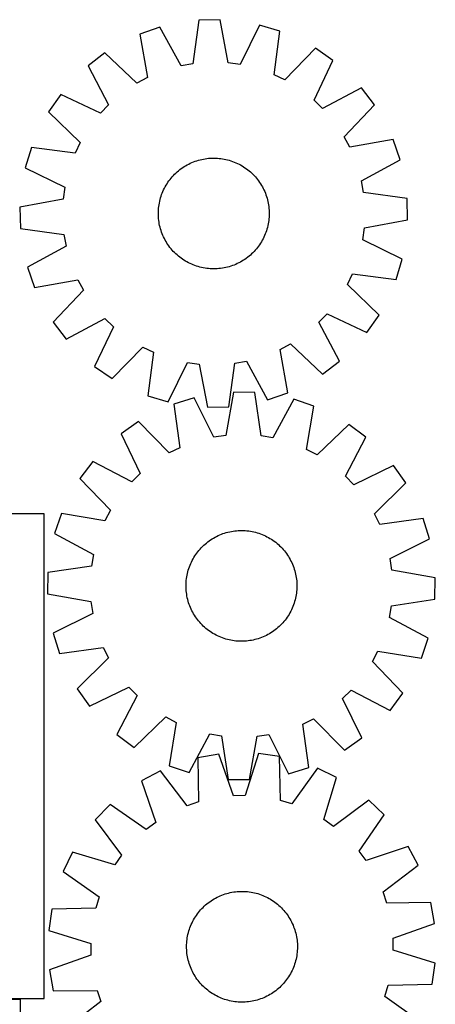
# Model space of a CAD drawing. Header units: millimetres. Extents: x 7 to 1493, y 7 to 2993.
# Tile 11 of 16: x 1194 to 1493, y 1480 to 2191. Entities that reach past the tile are written whole.
import ezdxf

# ---------------------------------------------------------------- set-up
doc = ezdxf.new("R2010")
doc.units = ezdxf.units.MM
doc.layers.add('CUT', color=7, linetype='CONTINUOUS', true_color=0x000000)

msp = doc.modelspace()

# ---------------------------------------------------------------- linework, layer by layer
at = {"layer": 'CUT'}
for p, q in [((1322.843786, 2190.923324), (1318.391065, 2159.472601)), ((1338.226128, 2191.261081), (1322.843786, 2190.923324)), ((1344.055046, 2160.036116), (1338.226128, 2191.261081)), ((1294.761096, 2185.841165), (1280.235991, 2180.766534)), ((1309.953771, 2157.945693), (1294.761096, 2185.841165)), ((1366.504827, 2187.416473), (1352.55123, 2158.881024)), ((1381.238677, 2182.984294), (1366.504827, 2187.416473)), ((1377.133263, 2151.486352), (1381.238677, 2182.984294)), ((1280.235991, 2180.766534), (1285.72001, 2149.479152)), ((1406.945269, 2170.589256), (1384.85667, 2147.76233)), ((1419.588374, 2161.820993), (1406.945269, 2170.589256)), ((1255.098239, 2167.255085), (1242.852191, 2157.94032)), ((1278.167507, 2145.419709), (1255.098239, 2167.255085)), ((1405.950494, 2133.133313), (1419.588374, 2161.820993)), ((1242.852191, 2157.94032), (1257.736136, 2129.878906)), ((1318.391065, 2159.472601), (1309.953771, 2157.945693)), ((1352.55123, 2158.881024), (1344.055046, 2160.036116)), ((1285.72001, 2149.479152), (1278.167507, 2145.419709)), ((1384.85667, 2147.76233), (1377.133263, 2151.486352)), ((1440.206518, 2142.088838), (1412.145105, 2127.204893)), ((1449.521283, 2129.84279), (1440.206518, 2142.088838)), ((1223.120036, 2137.322175), (1214.351772, 2124.67907)), ((1251.807715, 2123.684295), (1223.120036, 2137.322175)), ((1412.145105, 2127.204893), (1405.950494, 2133.133313)), ((1257.736136, 2129.878906), (1251.807715, 2123.684295)), ((1427.685908, 2106.773522), (1449.521283, 2129.84279)), ((1214.351772, 2124.67907), (1237.178699, 2102.590472)), ((1431.74535, 2099.221019), (1427.685908, 2106.773522)), ((1463.032733, 2104.705038), (1431.74535, 2099.221019)), ((1468.107364, 2090.179933), (1463.032733, 2104.705038)), ((1201.956735, 2098.972479), (1197.524555, 2084.238629)), ((1233.454676, 2094.867064), (1201.956735, 2098.972479)), ((1237.178699, 2102.590472), (1233.454676, 2094.867064)), ((1322.505751, 2089.767058), (1323.718332, 2090.096688)), ((1323.718332, 2090.096688), (1324.940668, 2090.388066)), ((1324.940668, 2090.388066), (1326.171553, 2090.640907)), ((1326.171553, 2090.640907), (1327.409773, 2090.85496)), ((1327.409773, 2090.85496), (1328.654105, 2091.030013)), ((1328.654105, 2091.030013), (1329.903322, 2091.165895)), ((1329.903322, 2091.165895), (1331.156191, 2091.262471)), ((1331.156191, 2091.262471), (1332.411475, 2091.319646)), ((1332.411475, 2091.319646), (1333.667935, 2091.337363)), ((1333.667935, 2091.337363), (1334.924332, 2091.315605)), ((1334.924332, 2091.315605), (1336.179426, 2091.254394)), ((1336.179426, 2091.254394), (1337.431977, 2091.153789)), ((1337.431977, 2091.153789), (1338.680751, 2091.01389)), ((1338.680751, 2091.01389), (1339.924514, 2090.834836)), ((1339.924514, 2090.834836), (1341.162039, 2090.616802)), ((1341.162039, 2090.616802), (1342.392104, 2090.360004)), ((1342.392104, 2090.360004), (1343.613497, 2090.064695)), ((1440.211892, 2074.987258), (1468.107364, 2090.179933)), ((1197.524555, 2084.238629), (1226.060005, 2070.285031)), ((1308.156248, 2082.198905), (1309.138187, 2082.982998)), ((1309.138187, 2082.982998), (1310.144271, 2083.73586)), ((1310.144271, 2083.73586), (1311.173507, 2084.456749)), ((1311.173507, 2084.456749), (1312.224878, 2085.144954)), ((1312.224878, 2085.144954), (1313.297347, 2085.799794)), ((1313.297347, 2085.799794), (1314.389857, 2086.420624)), ((1314.389857, 2086.420624), (1315.501328, 2087.006831)), ((1315.501328, 2087.006831), (1316.630664, 2087.557837)), ((1316.630664, 2087.557837), (1317.77675, 2088.073098)), ((1317.77675, 2088.073098), (1318.938455, 2088.552105)), ((1318.938455, 2088.552105), (1320.114633, 2088.994385)), ((1320.114633, 2088.994385), (1321.304123, 2089.399503)), ((1321.304123, 2089.399503), (1322.505751, 2089.767058)), ((1343.613497, 2090.064695), (1344.825011, 2089.731168)), ((1344.825011, 2089.731168), (1346.025451, 2089.35975)), ((1346.025451, 2089.35975), (1347.213632, 2088.950809)), ((1347.213632, 2088.950809), (1348.388381, 2088.504748)), ((1348.388381, 2088.504748), (1349.54854, 2088.022007)), ((1349.54854, 2088.022007), (1350.692963, 2087.503064)), ((1350.692963, 2087.503064), (1351.820521, 2086.948429)), ((1351.820521, 2086.948429), (1352.930101, 2086.35865)), ((1352.930101, 2086.35865), (1354.020608, 2085.734309)), ((1354.020608, 2085.734309), (1355.090966, 2085.076023)), ((1355.090966, 2085.076023), (1356.140119, 2084.384441)), ((1356.140119, 2084.384441), (1357.16703, 2083.660246)), ((1357.16703, 2083.660246), (1358.170688, 2082.904152)), ((1301.280783, 2074.900832), (1302.036877, 2075.904489)), ((1302.036877, 2075.904489), (1302.824124, 2076.883902)), ((1302.824124, 2076.883902), (1303.641746, 2077.838104)), ((1303.641746, 2077.838104), (1304.488937, 2078.766152)), ((1304.488937, 2078.766152), (1305.364861, 2079.667132)), ((1305.364861, 2079.667132), (1306.268653, 2080.540154)), ((1306.268653, 2080.540154), (1307.199421, 2081.384356)), ((1307.199421, 2081.384356), (1308.156248, 2082.198905)), ((1358.170688, 2082.904152), (1359.150101, 2082.116905)), ((1359.150101, 2082.116905), (1360.104302, 2081.299283)), ((1360.104302, 2081.299283), (1361.032351, 2080.452091)), ((1361.032351, 2080.452091), (1361.93333, 2079.576168)), ((1361.93333, 2079.576168), (1362.806352, 2078.672376)), ((1362.806352, 2078.672376), (1363.650554, 2077.741607)), ((1363.650554, 2077.741607), (1364.465104, 2076.784781)), ((1364.465104, 2076.784781), (1365.249196, 2075.802842)), ((1226.060005, 2070.285031), (1224.904913, 2061.788848)), ((1297.437965, 2068.426765), (1297.9926, 2069.554322)), ((1297.9926, 2069.554322), (1298.582379, 2070.663902)), ((1298.582379, 2070.663902), (1299.206719, 2071.75441)), ((1299.206719, 2071.75441), (1299.865005, 2072.824768)), ((1299.865005, 2072.824768), (1300.556587, 2073.87392)), ((1300.556587, 2073.87392), (1301.280783, 2074.900832)), ((1365.249196, 2075.802842), (1366.002059, 2074.796758)), ((1366.002059, 2074.796758), (1366.722948, 2073.767522)), ((1366.722948, 2073.767522), (1367.411152, 2072.716151)), ((1367.411152, 2072.716151), (1368.065992, 2071.643681)), ((1368.065992, 2071.643681), (1368.686823, 2070.551172)), ((1368.686823, 2070.551172), (1369.27303, 2069.439701)), ((1369.27303, 2069.439701), (1369.824036, 2068.310365)), ((1441.738799, 2066.549964), (1440.211892, 2074.987258)), ((1224.904913, 2061.788848), (1193.679947, 2055.95993)), ((1294.876333, 2061.347298), (1295.209861, 2062.558812)), ((1295.209861, 2062.558812), (1295.581279, 2063.759252)), ((1295.581279, 2063.759252), (1295.99022, 2064.947433)), ((1295.99022, 2064.947433), (1296.436281, 2066.122183)), ((1296.436281, 2066.122183), (1296.919021, 2067.282341)), ((1296.919021, 2067.282341), (1297.437965, 2068.426765)), ((1369.824036, 2068.310365), (1370.339296, 2067.164279)), ((1370.339296, 2067.164279), (1370.818303, 2066.002574)), ((1370.818303, 2066.002574), (1371.260584, 2064.826396)), ((1371.260584, 2064.826396), (1371.665701, 2063.636906)), ((1371.665701, 2063.636906), (1372.033256, 2062.435277)), ((1372.033256, 2062.435277), (1372.362886, 2061.222697)), ((1473.189523, 2062.097243), (1441.738799, 2066.549964)), ((1473.52728, 2046.7149), (1473.189523, 2062.097243)), ((1193.679947, 2055.95993), (1194.017704, 2040.577587)), ((1293.686635, 2053.913227), (1293.78724, 2055.165779)), ((1293.78724, 2055.165779), (1293.927138, 2056.414552)), ((1293.927138, 2056.414552), (1294.106193, 2057.658315)), ((1294.106193, 2057.658315), (1294.324227, 2058.89584)), ((1294.324227, 2058.89584), (1294.581025, 2060.125906)), ((1294.581025, 2060.125906), (1294.876333, 2061.347298)), ((1372.362886, 2061.222697), (1372.654265, 2060.000361)), ((1372.654265, 2060.000361), (1372.907105, 2058.769476)), ((1372.907105, 2058.769476), (1373.121158, 2057.531256)), ((1373.121158, 2057.531256), (1373.296212, 2056.286924)), ((1373.296212, 2056.286924), (1373.432094, 2055.037707)), ((1373.432094, 2055.037707), (1373.52867, 2053.784838)), ((1293.603665, 2051.401737), (1293.625423, 2052.658134)), ((1293.621382, 2050.145276), (1293.603665, 2051.401737)), ((1293.678557, 2048.889992), (1293.621382, 2050.145276)), ((1293.625423, 2052.658134), (1293.686635, 2053.913227)), ((1293.775133, 2047.637123), (1293.678557, 2048.889992)), ((1293.911015, 2046.387906), (1293.775133, 2047.637123)), ((1373.419988, 2047.509051), (1373.280089, 2046.260278)), ((1373.520592, 2048.761603), (1373.419988, 2047.509051)), ((1373.581804, 2050.016697), (1373.520592, 2048.761603)), ((1373.52867, 2053.784838), (1373.585845, 2052.529554)), ((1373.603562, 2051.273094), (1373.581804, 2050.016697)), ((1373.585845, 2052.529554), (1373.603562, 2051.273094)), ((1194.017704, 2040.577587), (1225.468428, 2036.124866)), ((1294.086069, 2045.143574), (1293.911015, 2046.387906)), ((1294.300122, 2043.905354), (1294.086069, 2045.143574)), ((1294.552962, 2042.674469), (1294.300122, 2043.905354)), ((1294.844341, 2041.452133), (1294.552962, 2042.674469)), ((1295.173971, 2040.239553), (1294.844341, 2041.452133)), ((1372.330894, 2041.327532), (1371.997366, 2040.116018)), ((1372.626202, 2042.548924), (1372.330894, 2041.327532)), ((1372.883, 2043.77899), (1372.626202, 2042.548924)), ((1373.101034, 2045.016515), (1372.883, 2043.77899)), ((1373.280089, 2046.260278), (1373.101034, 2045.016515)), ((1441.147223, 2032.389799), (1442.302314, 2040.885982)), ((1442.302314, 2040.885982), (1473.52728, 2046.7149)), ((1225.468428, 2036.124866), (1226.995336, 2027.687573)), ((1295.541526, 2039.037925), (1295.173971, 2040.239553)), ((1295.946643, 2037.848435), (1295.541526, 2039.037925)), ((1296.388924, 2036.672257), (1295.946643, 2037.848435)), ((1296.867931, 2035.510551), (1296.388924, 2036.672257)), ((1297.383192, 2034.364465), (1296.867931, 2035.510551)), ((1297.934197, 2033.235129), (1297.383192, 2034.364465)), ((1298.520405, 2032.123658), (1297.934197, 2033.235129)), ((1369.769262, 2034.248066), (1369.214627, 2033.120508)), ((1370.288206, 2035.392489), (1369.769262, 2034.248066)), ((1370.770947, 2036.552647), (1370.288206, 2035.392489)), ((1371.217008, 2037.727397), (1370.770947, 2036.552647)), ((1371.625949, 2038.915578), (1371.217008, 2037.727397)), ((1371.997366, 2040.116018), (1371.625949, 2038.915578)), ((1226.995336, 2027.687573), (1199.099864, 2012.494897)), ((1299.141235, 2031.031149), (1298.520405, 2032.123658)), ((1299.796075, 2029.958679), (1299.141235, 2031.031149)), ((1300.484279, 2028.907308), (1299.796075, 2029.958679)), ((1301.205168, 2027.878073), (1300.484279, 2028.907308)), ((1301.958031, 2026.871989), (1301.205168, 2027.878073)), ((1302.742124, 2025.890049), (1301.958031, 2026.871989)), ((1365.17035, 2026.770341), (1364.383103, 2025.790928)), ((1365.926444, 2027.773998), (1365.17035, 2026.770341)), ((1366.65064, 2028.80091), (1365.926444, 2027.773998)), ((1367.342222, 2029.850063), (1366.65064, 2028.80091)), ((1368.000508, 2030.920421), (1367.342222, 2029.850063)), ((1368.624848, 2032.010928), (1368.000508, 2030.920421)), ((1369.214627, 2033.120508), (1368.624848, 2032.010928)), ((1469.682672, 2018.436201), (1441.147223, 2032.389799)), ((1303.556673, 2024.933223), (1302.742124, 2025.890049)), ((1304.400875, 2024.002455), (1303.556673, 2024.933223)), ((1305.273897, 2023.098663), (1304.400875, 2024.002455)), ((1306.174876, 2022.222739), (1305.273897, 2023.098663)), ((1307.102925, 2021.375548), (1306.174876, 2022.222739)), ((1308.057126, 2020.557925), (1307.102925, 2021.375548)), ((1309.036539, 2019.770679), (1308.057126, 2020.557925)), ((1310.040197, 2019.014584), (1309.036539, 2019.770679)), ((1311.067109, 2018.290389), (1310.040197, 2019.014584)), ((1358.06904, 2019.691832), (1357.062956, 2018.93897)), ((1359.05098, 2020.475925), (1358.06904, 2019.691832)), ((1360.007806, 2021.290475), (1359.05098, 2020.475925)), ((1360.938574, 2022.134677), (1360.007806, 2021.290475)), ((1361.842366, 2023.007698), (1360.938574, 2022.134677)), ((1362.71829, 2023.908678), (1361.842366, 2023.007698)), ((1363.565481, 2024.836726), (1362.71829, 2023.908678)), ((1364.383103, 2025.790928), (1363.565481, 2024.836726)), ((1199.099864, 2012.494897), (1204.174495, 1997.969792)), ((1312.116261, 2017.598807), (1311.067109, 2018.290389)), ((1313.186619, 2016.940521), (1312.116261, 2017.598807)), ((1314.277126, 2016.31618), (1313.186619, 2016.940521)), ((1315.386706, 2015.726402), (1314.277126, 2016.31618)), ((1316.514264, 2015.171767), (1315.386706, 2015.726402)), ((1317.658687, 2014.652823), (1316.514264, 2015.171767)), ((1318.818846, 2014.170082), (1317.658687, 2014.652823)), ((1319.993595, 2013.724021), (1318.818846, 2014.170082)), ((1321.181776, 2013.31508), (1319.993595, 2013.724021)), ((1322.382216, 2012.943662), (1321.181776, 2013.31508)), ((1323.59373, 2012.610135), (1322.382216, 2012.943662)), ((1324.815123, 2012.314826), (1323.59373, 2012.610135)), ((1326.045189, 2012.058028), (1324.815123, 2012.314826)), ((1327.282714, 2011.839995), (1326.045189, 2012.058028)), ((1341.035674, 2012.033923), (1339.797455, 2011.81987)), ((1342.26656, 2012.286764), (1341.035674, 2012.033923)), ((1343.488896, 2012.578143), (1342.26656, 2012.286764)), ((1344.701476, 2012.907772), (1343.488896, 2012.578143)), ((1345.903104, 2013.275327), (1344.701476, 2012.907772)), ((1347.092594, 2013.680445), (1345.903104, 2013.275327)), ((1348.268772, 2014.122725), (1347.092594, 2013.680445)), ((1349.430477, 2014.601732), (1348.268772, 2014.122725)), ((1350.576563, 2015.116993), (1349.430477, 2014.601732)), ((1351.705899, 2015.667999), (1350.576563, 2015.116993)), ((1352.81737, 2016.254206), (1351.705899, 2015.667999)), ((1353.90988, 2016.875036), (1352.81737, 2016.254206)), ((1354.982349, 2017.529877), (1353.90988, 2016.875036)), ((1356.033721, 2018.218081), (1354.982349, 2017.529877)), ((1357.062956, 2018.93897), (1356.033721, 2018.218081)), ((1465.250493, 2003.702352), (1469.682672, 2018.436201)), ((1328.526476, 2011.66094), (1327.282714, 2011.839995)), ((1329.77525, 2011.521041), (1328.526476, 2011.66094)), ((1331.027802, 2011.420436), (1329.77525, 2011.521041)), ((1332.282895, 2011.359225), (1331.027802, 2011.420436)), ((1333.539292, 2011.337467), (1332.282895, 2011.359225)), ((1334.795753, 2011.355184), (1333.539292, 2011.337467)), ((1336.051037, 2011.412359), (1334.795753, 2011.355184)), ((1337.303905, 2011.508935), (1336.051037, 2011.412359)), ((1338.553122, 2011.644817), (1337.303905, 2011.508935)), ((1339.797455, 2011.81987), (1338.553122, 2011.644817)), ((1430.028528, 2000.084358), (1433.752551, 2007.807766)), ((1433.752551, 2007.807766), (1465.250493, 2003.702352)), ((1204.174495, 1997.969792), (1235.461877, 2003.453811)), ((1235.461877, 2003.453811), (1239.521319, 1995.901309)), ((1452.855455, 1977.99576), (1430.028528, 2000.084358)), ((1239.521319, 1995.901309), (1217.685944, 1972.832041)), ((1409.471091, 1972.795924), (1415.399512, 1978.990535)), ((1415.399512, 1978.990535), (1444.087192, 1965.352655)), ((1444.087192, 1965.352655), (1452.855455, 1977.99576)), ((1217.685944, 1972.832041), (1227.000709, 1960.585992)), ((1227.000709, 1960.585992), (1255.062123, 1975.469937)), ((1261.256734, 1969.541517), (1247.618853, 1940.853837)), ((1255.062123, 1975.469937), (1261.256734, 1969.541517)), ((1424.355036, 1944.73451), (1409.471091, 1972.795924)), ((1381.487217, 1953.195678), (1389.03972, 1957.255121)), ((1389.03972, 1957.255121), (1412.108988, 1935.419745)), ((1260.261958, 1932.085574), (1282.350557, 1954.9125)), ((1282.350557, 1954.9125), (1290.073964, 1951.188478)), ((1290.073964, 1951.188478), (1285.96855, 1919.690536)), ((1386.971236, 1921.908296), (1381.487217, 1953.195678)), ((1247.618853, 1940.853837), (1260.261958, 1932.085574)), ((1300.7024, 1915.258357), (1314.655997, 1943.793806)), ((1314.655997, 1943.793806), (1323.152181, 1942.638714)), ((1323.152181, 1942.638714), (1328.981099, 1911.413749)), ((1344.363442, 1911.751506), (1348.816162, 1943.202229)), ((1348.816162, 1943.202229), (1357.253456, 1944.729137)), ((1357.253456, 1944.729137), (1372.446132, 1916.833665)), ((1412.108988, 1935.419745), (1424.355036, 1944.73451)), ((1285.96855, 1919.690536), (1300.7024, 1915.258357)), ((1347.791609, 1922.330901), (1342.224935, 1891.058119)), ((1363.176244, 1922.122245), (1347.791609, 1922.330901)), ((1367.892742, 1890.709996), (1363.176244, 1922.122245)), ((1372.446132, 1916.833665), (1386.971236, 1921.908296)), ((1319.546169, 1918.249115), (1304.850033, 1913.693445)), ((1304.850033, 1913.693445), (1309.219633, 1882.231065)), ((1333.738744, 1889.831768), (1319.546169, 1918.249115)), ((1391.300595, 1917.275934), (1376.342552, 1889.253947)), ((1405.867774, 1912.323376), (1391.300595, 1917.275934)), ((1328.981099, 1911.413749), (1344.363442, 1911.751506)), ((1400.646511, 1880.991073), (1405.867774, 1912.323376)), ((1279.248365, 1901.083115), (1266.679289, 1892.20906)), ((1301.527749, 1878.442359), (1279.248365, 1901.083115)), ((1431.118028, 1899.023358), (1408.232815, 1876.995154)), ((1443.441815, 1889.811689), (1431.118028, 1899.023358)), ((1266.679289, 1892.20906), (1280.557435, 1863.636839)), ((1342.224935, 1891.058119), (1333.738744, 1889.831768)), ((1376.342552, 1889.253947), (1367.892742, 1890.709996)), ((1428.793885, 1861.626358), (1443.441815, 1889.811689)), ((1309.219633, 1882.231065), (1301.527749, 1878.442359)), ((1408.232815, 1876.995154), (1400.646511, 1880.991073)), ((1246.227462, 1872.304572), (1237.015793, 1859.980786)), ((1274.412793, 1857.656642), (1246.227462, 1872.304572)), ((1280.557435, 1863.636839), (1274.412793, 1857.656642)), ((1463.346302, 1869.359863), (1434.774081, 1855.481716)), ((1472.220357, 1856.790786), (1463.346302, 1869.359863)), ((1237.015793, 1859.980786), (1259.043997, 1837.095572)), ((1434.774081, 1855.481716), (1428.793885, 1861.626358)), ((1449.579601, 1834.511402), (1472.220357, 1856.790786)), ((1211.212998, 1834.420821), (761.212998, 1834.420821)), ((1211.212998, 1484.420821), (1211.212998, 1834.420821)), ((1223.715775, 1834.730532), (1218.763217, 1820.163352)), ((1255.048078, 1829.509269), (1223.715775, 1834.730532)), ((1259.043997, 1837.095572), (1255.048078, 1829.509269)), ((1453.368308, 1826.819518), (1449.579601, 1834.511402)), ((1484.830688, 1831.189118), (1453.368308, 1826.819518)), ((1489.386357, 1816.492982), (1484.830688, 1831.189118)), ((1218.763217, 1820.163352), (1246.785204, 1805.20531)), ((1339.075734, 1819.725456), (1340.253716, 1820.16291)), ((1340.253716, 1820.16291), (1341.444857, 1820.563148)), ((1341.444857, 1820.563148), (1342.647982, 1820.925773)), ((1342.647982, 1820.925773), (1343.861903, 1821.250429)), ((1343.861903, 1821.250429), (1345.085423, 1821.536794)), ((1345.085423, 1821.536794), (1346.317335, 1821.784586)), ((1346.317335, 1821.784586), (1347.556422, 1821.99356)), ((1347.556422, 1821.99356), (1348.801462, 1822.163511)), ((1348.801462, 1822.163511), (1350.051225, 1822.29427)), ((1350.051225, 1822.29427), (1351.304479, 1822.385709)), ((1351.304479, 1822.385709), (1352.559987, 1822.437737)), ((1352.559987, 1822.437737), (1353.816509, 1822.450303)), ((1353.816509, 1822.450303), (1355.072807, 1822.423394)), ((1355.072807, 1822.423394), (1356.327639, 1822.357037)), ((1356.327639, 1822.357037), (1357.579767, 1822.251298)), ((1357.579767, 1822.251298), (1358.827957, 1822.106281)), ((1358.827957, 1822.106281), (1360.070975, 1821.922128)), ((1360.070975, 1821.922128), (1361.307596, 1821.699023)), ((1361.307596, 1821.699023), (1362.536598, 1821.437184)), ((1362.536598, 1821.437184), (1363.75677, 1821.136871)), ((1363.75677, 1821.136871), (1364.966906, 1820.798379)), ((1364.966906, 1820.798379), (1366.165813, 1820.422043)), ((1366.165813, 1820.422043), (1367.352308, 1820.008234)), ((1367.352308, 1820.008234), (1368.525219, 1819.55736)), ((1327.307413, 1812.605894), (1328.26757, 1813.416514)), ((1328.26757, 1813.416514), (1329.252716, 1814.196575)), ((1329.252716, 1814.196575), (1330.261879, 1814.945306)), ((1330.261879, 1814.945306), (1331.294061, 1815.661969)), ((1331.294061, 1815.661969), (1332.348245, 1816.345857)), ((1332.348245, 1816.345857), (1333.42339, 1816.996295)), ((1333.42339, 1816.996295), (1334.518436, 1817.612641)), ((1334.518436, 1817.612641), (1335.632301, 1818.194287)), ((1335.632301, 1818.194287), (1336.763886, 1818.740658)), ((1336.763886, 1818.740658), (1337.912075, 1819.251215)), ((1337.912075, 1819.251215), (1339.075734, 1819.725456)), ((1368.525219, 1819.55736), (1369.683389, 1819.069867)), ((1369.683389, 1819.069867), (1370.825675, 1818.546236)), ((1370.825675, 1818.546236), (1371.950949, 1817.986983)), ((1371.950949, 1817.986983), (1373.058102, 1817.39266)), ((1373.058102, 1817.39266), (1374.14604, 1816.763854)), ((1374.14604, 1816.763854), (1375.21369, 1816.101185)), ((1375.21369, 1816.101185), (1376.259999, 1815.405308)), ((1376.259999, 1815.405308), (1377.283933, 1814.676908)), ((1377.283933, 1814.676908), (1378.284482, 1813.916706)), ((1378.284482, 1813.916706), (1379.260659, 1813.12545)), ((1379.260659, 1813.12545), (1380.2115, 1812.303922)), ((1460.969011, 1802.300407), (1489.386357, 1816.492982)), ((1320.633843, 1805.122756), (1321.362243, 1806.14669)), ((1321.362243, 1806.14669), (1322.122446, 1807.14724)), ((1322.122446, 1807.14724), (1322.913701, 1808.123417)), ((1322.913701, 1808.123417), (1323.735229, 1809.074258)), ((1323.735229, 1809.074258), (1324.586217, 1809.998825)), ((1324.586217, 1809.998825), (1325.465828, 1810.896206)), ((1325.465828, 1810.896206), (1326.373191, 1811.765515)), ((1326.373191, 1811.765515), (1327.307413, 1812.605894)), ((1380.2115, 1812.303922), (1381.136068, 1811.452934)), ((1381.136068, 1811.452934), (1382.033449, 1810.573323)), ((1382.033449, 1810.573323), (1382.902758, 1809.66596)), ((1382.902758, 1809.66596), (1383.743137, 1808.731738)), ((1383.743137, 1808.731738), (1384.553756, 1807.771581)), ((1384.553756, 1807.771581), (1385.333817, 1806.786435)), ((1385.333817, 1806.786435), (1386.082548, 1805.777273)), ((1386.082548, 1805.777273), (1386.799212, 1804.74509)), ((1246.785204, 1805.20531), (1245.329156, 1796.7555)), ((1316.969284, 1798.546146), (1317.492915, 1799.688432)), ((1317.492915, 1799.688432), (1318.052168, 1800.813707)), ((1318.052168, 1800.813707), (1318.646491, 1801.920859)), ((1318.646491, 1801.920859), (1319.275297, 1803.008798)), ((1319.275297, 1803.008798), (1319.937966, 1804.076448)), ((1319.937966, 1804.076448), (1320.633843, 1805.122756)), ((1386.799212, 1804.74509), (1387.4831, 1803.690906)), ((1387.4831, 1803.690906), (1388.133538, 1802.615761)), ((1388.133538, 1802.615761), (1388.749883, 1801.520715)), ((1388.749883, 1801.520715), (1389.331529, 1800.40685)), ((1389.331529, 1800.40685), (1389.8779, 1799.275265)), ((1389.8779, 1799.275265), (1390.388458, 1798.127076)), ((1462.195362, 1793.814216), (1460.969011, 1802.300407)), ((1213.916906, 1792.039002), (1213.70825, 1776.654366)), ((1245.329156, 1796.7555), (1213.916906, 1792.039002)), ((1314.601967, 1791.399356), (1314.90228, 1792.619528)), ((1314.90228, 1792.619528), (1315.240772, 1793.829664)), ((1315.240772, 1793.829664), (1315.617108, 1795.028571)), ((1315.617108, 1795.028571), (1316.030917, 1796.215066)), ((1316.030917, 1796.215066), (1316.481791, 1797.387976)), ((1316.481791, 1797.387976), (1316.969284, 1798.546146)), ((1390.388458, 1798.127076), (1390.862698, 1796.963417)), ((1390.862698, 1796.963417), (1391.300153, 1795.785435)), ((1391.300153, 1795.785435), (1391.70039, 1794.594294)), ((1391.70039, 1794.594294), (1392.063016, 1793.39117)), ((1392.063016, 1793.39117), (1392.387671, 1792.177248)), ((1392.387671, 1792.177248), (1392.674036, 1790.953728)), ((1493.468144, 1788.247542), (1462.195362, 1793.814216)), ((1313.615757, 1783.935564), (1313.682114, 1785.190396)), ((1313.682114, 1785.190396), (1313.787853, 1786.442525)), ((1313.787853, 1786.442525), (1313.93287, 1787.690715)), ((1313.93287, 1787.690715), (1314.117023, 1788.933733)), ((1314.117023, 1788.933733), (1314.340128, 1790.170354)), ((1314.340128, 1790.170354), (1314.601967, 1791.399356)), ((1392.674036, 1790.953728), (1392.921828, 1789.721816)), ((1392.921828, 1789.721816), (1393.130803, 1788.482729)), ((1393.130803, 1788.482729), (1393.300754, 1787.23769)), ((1393.300754, 1787.23769), (1393.431513, 1785.987926)), ((1393.431513, 1785.987926), (1393.522951, 1784.734672)), ((1393.522951, 1784.734672), (1393.574979, 1783.479164)), ((1493.259487, 1772.862907), (1493.468144, 1788.247542)), ((1313.588848, 1782.679267), (1313.615757, 1783.935564)), ((1313.601414, 1781.422745), (1313.588848, 1782.679267)), ((1313.653442, 1780.167237), (1313.601414, 1781.422745)), ((1313.744881, 1778.913983), (1313.653442, 1780.167237)), ((1313.87564, 1777.664219), (1313.744881, 1778.913983)), ((1314.045591, 1776.41918), (1313.87564, 1777.664219)), ((1393.38854, 1778.459384), (1393.243523, 1777.211194)), ((1393.49428, 1779.711512), (1393.38854, 1778.459384)), ((1393.560636, 1780.966344), (1393.49428, 1779.711512)), ((1393.587545, 1782.222642), (1393.560636, 1780.966344)), ((1393.574979, 1783.479164), (1393.587545, 1782.222642)), ((1213.70825, 1776.654366), (1244.981032, 1771.087693)), ((1244.981032, 1771.087693), (1246.207383, 1762.601502)), ((1314.254565, 1775.180093), (1314.045591, 1776.41918)), ((1314.502357, 1773.948181), (1314.254565, 1775.180093)), ((1314.788722, 1772.724661), (1314.502357, 1773.948181)), ((1315.113378, 1771.510739), (1314.788722, 1772.724661)), ((1315.476003, 1770.307614), (1315.113378, 1771.510739)), ((1315.876241, 1769.116473), (1315.476003, 1770.307614)), ((1391.935621, 1771.072245), (1391.559285, 1769.873338)), ((1392.274113, 1772.282381), (1391.935621, 1771.072245)), ((1392.574426, 1773.502553), (1392.274113, 1772.282381)), ((1392.836265, 1774.731555), (1392.574426, 1773.502553)), ((1393.059371, 1775.968176), (1392.836265, 1774.731555)), ((1393.243523, 1777.211194), (1393.059371, 1775.968176)), ((1461.847238, 1768.146409), (1493.259487, 1772.862907)), ((1316.313696, 1767.938492), (1315.876241, 1769.116473)), ((1316.787936, 1766.774833), (1316.313696, 1767.938492)), ((1317.298493, 1765.626644), (1316.787936, 1766.774833)), ((1317.844865, 1764.495058), (1317.298493, 1765.626644)), ((1318.42651, 1763.381193), (1317.844865, 1764.495058)), ((1319.042856, 1762.286148), (1318.42651, 1763.381193)), ((1389.124225, 1764.088202), (1388.529902, 1762.981049)), ((1389.683478, 1765.213477), (1389.124225, 1764.088202)), ((1390.20711, 1766.355762), (1389.683478, 1765.213477)), ((1390.694603, 1767.513932), (1390.20711, 1766.355762)), ((1391.145476, 1768.686843), (1390.694603, 1767.513932)), ((1391.559285, 1769.873338), (1391.145476, 1768.686843)), ((1460.39119, 1759.696599), (1461.847238, 1768.146409)), ((1246.207383, 1762.601502), (1217.790036, 1748.408927)), ((1319.693294, 1761.211003), (1319.042856, 1762.286148)), ((1320.377182, 1760.156819), (1319.693294, 1761.211003)), ((1321.093845, 1759.124636), (1320.377182, 1760.156819)), ((1321.842577, 1758.115474), (1321.093845, 1759.124636)), ((1322.622637, 1757.130328), (1321.842577, 1758.115474)), ((1323.433257, 1756.170171), (1322.622637, 1757.130328)), ((1324.273636, 1755.235949), (1323.433257, 1756.170171)), ((1384.262692, 1756.778492), (1383.441165, 1755.827651)), ((1385.053948, 1757.754669), (1384.262692, 1756.778492)), ((1385.81415, 1758.755218), (1385.053948, 1757.754669)), ((1386.54255, 1759.779152), (1385.81415, 1758.755218)), ((1387.238428, 1760.825461), (1386.54255, 1759.779152)), ((1387.901096, 1761.893111), (1387.238428, 1760.825461)), ((1388.529902, 1762.981049), (1387.901096, 1761.893111)), ((1488.413176, 1744.738556), (1460.39119, 1759.696599)), ((1325.142945, 1754.328585), (1324.273636, 1755.235949)), ((1326.040326, 1753.448975), (1325.142945, 1754.328585)), ((1326.964893, 1752.597986), (1326.040326, 1753.448975)), ((1327.915734, 1751.776459), (1326.964893, 1752.597986)), ((1328.891911, 1750.985203), (1327.915734, 1751.776459)), ((1329.892461, 1750.225001), (1328.891911, 1750.985203)), ((1330.916395, 1749.496601), (1329.892461, 1750.225001)), ((1331.962703, 1748.800724), (1330.916395, 1749.496601)), ((1375.882333, 1749.23994), (1374.828149, 1748.556051)), ((1376.914515, 1749.956603), (1375.882333, 1749.23994)), ((1377.923677, 1750.705334), (1376.914515, 1749.956603)), ((1378.908823, 1751.485395), (1377.923677, 1750.705334)), ((1379.868981, 1752.296014), (1378.908823, 1751.485395)), ((1380.803202, 1753.136393), (1379.868981, 1752.296014)), ((1381.710566, 1754.005702), (1380.803202, 1753.136393)), ((1382.590176, 1754.903083), (1381.710566, 1754.005702)), ((1383.441165, 1755.827651), (1382.590176, 1754.903083)), ((1217.790036, 1748.408927), (1222.345706, 1733.712791)), ((1333.030353, 1748.138055), (1331.962703, 1748.800724)), ((1334.118292, 1747.509249), (1333.030353, 1748.138055)), ((1335.225444, 1746.914926), (1334.118292, 1747.509249)), ((1336.350719, 1746.355673), (1335.225444, 1746.914926)), ((1337.493005, 1745.832041), (1336.350719, 1746.355673)), ((1338.651175, 1745.344548), (1337.493005, 1745.832041)), ((1339.824086, 1744.893675), (1338.651175, 1745.344548)), ((1341.01058, 1744.479866), (1339.824086, 1744.893675)), ((1342.209487, 1744.10353), (1341.01058, 1744.479866)), ((1343.419623, 1743.765038), (1342.209487, 1744.10353)), ((1344.639795, 1743.464725), (1343.419623, 1743.765038)), ((1345.868798, 1743.202886), (1344.639795, 1743.464725)), ((1347.105418, 1742.97978), (1345.868798, 1743.202886)), ((1348.348437, 1742.795628), (1347.105418, 1742.97978)), ((1349.596626, 1742.650611), (1348.348437, 1742.795628)), ((1350.848755, 1742.544871), (1349.596626, 1742.650611)), ((1352.103587, 1742.478515), (1350.848755, 1742.544871)), ((1353.359884, 1742.451606), (1352.103587, 1742.478515)), ((1354.616407, 1742.464172), (1353.359884, 1742.451606)), ((1355.871914, 1742.5162), (1354.616407, 1742.464172)), ((1357.125168, 1742.607638), (1355.871914, 1742.5162)), ((1358.374932, 1742.738398), (1357.125168, 1742.607638)), ((1359.619972, 1742.908348), (1358.374932, 1742.738398)), ((1360.859059, 1743.117323), (1359.619972, 1742.908348)), ((1362.09097, 1743.365115), (1360.859059, 1743.117323)), ((1363.31449, 1743.65148), (1362.09097, 1743.365115)), ((1364.528412, 1743.976135), (1363.31449, 1743.65148)), ((1365.731537, 1744.338761), (1364.528412, 1743.976135)), ((1366.922678, 1744.738999), (1365.731537, 1744.338761)), ((1368.100659, 1745.176453), (1366.922678, 1744.738999)), ((1369.264318, 1745.650693), (1368.100659, 1745.176453)), ((1370.412507, 1746.161251), (1369.264318, 1745.650693)), ((1371.544093, 1746.707622), (1370.412507, 1746.161251)), ((1372.657958, 1747.289268), (1371.544093, 1746.707622)), ((1373.753003, 1747.905614), (1372.657958, 1747.289268)), ((1374.828149, 1748.556051), (1373.753003, 1747.905614)), ((1483.460618, 1730.171377), (1488.413176, 1744.738556)), ((1222.345706, 1733.712791), (1253.808086, 1738.08239)), ((1253.808086, 1738.08239), (1257.596792, 1730.390507)), ((1448.132397, 1727.806336), (1452.128316, 1735.39264)), ((1452.128316, 1735.39264), (1483.460618, 1730.171377)), ((1257.596792, 1730.390507), (1234.956036, 1708.111123)), ((1470.1606, 1704.921123), (1448.132397, 1727.806336)), ((1234.956036, 1708.111123), (1243.830091, 1695.542046)), ((1243.830091, 1695.542046), (1272.402312, 1709.420193)), ((1272.402312, 1709.420193), (1278.382509, 1703.275551)), ((1426.618959, 1701.26507), (1432.7636, 1707.245266)), ((1432.7636, 1707.245266), (1460.948931, 1692.597336)), ((1278.382509, 1703.275551), (1263.734579, 1675.09022)), ((1440.497105, 1672.692849), (1426.618959, 1701.26507)), ((1460.948931, 1692.597336), (1470.1606, 1704.921123)), ((1276.058365, 1665.878551), (1298.943579, 1687.906754)), ((1298.943579, 1687.906754), (1306.529882, 1683.910835)), ((1397.956761, 1682.670843), (1405.648644, 1686.45955)), ((1405.648644, 1686.45955), (1427.928028, 1663.818794)), ((1306.529882, 1683.910835), (1301.308619, 1652.578533)), ((1402.32636, 1651.208464), (1397.956761, 1682.670843)), ((1263.734579, 1675.09022), (1276.058365, 1665.878551)), ((1315.875799, 1647.625975), (1330.833841, 1675.647961)), ((1330.833841, 1675.647961), (1339.283652, 1674.191913)), ((1339.283652, 1674.191913), (1344.000149, 1642.779664)), ((1359.384785, 1642.571007), (1364.951459, 1673.843789)), ((1364.951459, 1673.843789), (1373.437649, 1675.07014)), ((1373.437649, 1675.07014), (1387.630224, 1646.652794)), ((1427.928028, 1663.818794), (1440.497105, 1672.692849)), ((1337.287595, 1660.903387), (1322.135293, 1658.231626)), ((1322.135293, 1658.231626), (1322.514428, 1626.469525)), ((1347.794608, 1630.927105), (1337.287595, 1660.903387)), ((1365.822096, 1661.401461), (1356.367646, 1631.076749)), ((1381.05841, 1659.260138), (1365.822096, 1661.401461)), ((1381.787993, 1627.504155), (1381.05841, 1659.260138)), ((1301.308619, 1652.578533), (1315.875799, 1647.625975)), ((1387.630224, 1646.652794), (1402.32636, 1651.208464)), ((1408.350247, 1650.916189), (1389.987679, 1624.99726)), ((1422.179138, 1644.171389), (1408.350247, 1650.916189)), ((1295.151284, 1648.940283), (1281.566208, 1641.716969)), ((1314.407227, 1623.677991), (1295.151284, 1648.940283)), ((1344.000149, 1642.779664), (1359.384785, 1642.571007)), ((1413.059874, 1613.744201), (1422.179138, 1644.171389)), ((1281.566208, 1641.716969), (1291.741816, 1611.626576)), ((1356.367646, 1631.076749), (1347.794608, 1630.927105)), ((1258.774073, 1624.54186), (1248.086025, 1613.47406)), ((1284.894041, 1606.466406), (1258.774073, 1624.54186)), ((1322.514428, 1626.469525), (1314.407227, 1623.677991)), ((1389.987679, 1624.99726), (1381.787993, 1627.504155)), ((1445.556795, 1627.802181), (1420.083566, 1608.82616)), ((1456.624594, 1617.114133), (1445.556795, 1627.802181)), ((1438.549141, 1590.994165), (1456.624594, 1617.114133)), ((1248.086025, 1613.47406), (1267.062046, 1588.000831)), ((1291.741816, 1611.626576), (1284.894041, 1606.466406)), ((1420.083566, 1608.82616), (1413.059874, 1613.744201)), ((1473.799703, 1594.321997), (1443.70931, 1584.14639)), ((1481.023018, 1580.736922), (1473.799703, 1594.321997)), ((1231.716816, 1590.096403), (1224.972017, 1576.267512)), ((1262.144005, 1580.97714), (1231.716816, 1590.096403)), ((1267.062046, 1588.000831), (1262.144005, 1580.97714)), ((1443.70931, 1584.14639), (1438.549141, 1590.994165)), ((1455.760726, 1561.480978), (1481.023018, 1580.736922)), ((1224.972017, 1576.267512), (1250.890946, 1557.904945)), ((1250.890946, 1557.904945), (1248.384051, 1549.705259)), ((1333.834508, 1556.456154), (1334.9298, 1557.072061)), ((1334.9298, 1557.072061), (1336.043898, 1557.65326)), ((1336.043898, 1557.65326), (1337.175703, 1558.199178)), ((1337.175703, 1558.199178), (1338.324096, 1558.709275)), ((1338.324096, 1558.709275), (1339.487945, 1559.183049)), ((1339.487945, 1559.183049), (1340.666102, 1559.620032)), ((1340.666102, 1559.620032), (1341.857403, 1560.019792)), ((1341.857403, 1560.019792), (1343.060673, 1560.381935)), ((1343.060673, 1560.381935), (1344.274725, 1560.706104)), ((1344.274725, 1560.706104), (1345.49836, 1560.991979)), ((1345.49836, 1560.991979), (1346.73037, 1561.239277)), ((1346.73037, 1561.239277), (1347.969541, 1561.447755)), ((1347.969541, 1561.447755), (1349.214649, 1561.617207)), ((1349.214649, 1561.617207), (1350.464464, 1561.747466)), ((1350.464464, 1561.747466), (1351.717755, 1561.838402)), ((1351.717755, 1561.838402), (1352.973284, 1561.889927)), ((1352.973284, 1561.889927), (1354.229811, 1561.901989)), ((1354.229811, 1561.901989), (1355.486097, 1561.874577)), ((1355.486097, 1561.874577), (1356.740903, 1561.807718)), ((1356.740903, 1561.807718), (1357.992989, 1561.701477)), ((1357.992989, 1561.701477), (1359.24112, 1561.555959)), ((1359.24112, 1561.555959), (1360.484065, 1561.371309)), ((1360.484065, 1561.371309), (1361.720596, 1561.147708)), ((1361.720596, 1561.147708), (1362.949493, 1560.885376)), ((1362.949493, 1560.885376), (1364.169545, 1560.584574)), ((1364.169545, 1560.584574), (1365.379545, 1560.245597)), ((1365.379545, 1560.245597), (1366.578301, 1559.868781)), ((1366.578301, 1559.868781), (1367.76463, 1559.454497)), ((1367.76463, 1559.454497), (1368.93736, 1559.003153)), ((1368.93736, 1559.003153), (1370.095334, 1558.515196)), ((1370.095334, 1558.515196), (1371.23741, 1557.991107)), ((1371.23741, 1557.991107), (1372.362461, 1557.431403)), ((1372.362461, 1557.431403), (1373.469375, 1556.836637)), ((1458.55226, 1553.373777), (1455.760726, 1561.480978)), ((1324.994532, 1549.462226), (1325.874502, 1550.359254)), ((1325.874502, 1550.359254), (1326.782214, 1551.2282)), ((1326.782214, 1551.2282), (1327.716772, 1552.068204)), ((1327.716772, 1552.068204), (1328.677254, 1552.878439)), ((1328.677254, 1552.878439), (1329.662713, 1553.658105)), ((1329.662713, 1553.658105), (1330.672175, 1554.406432)), ((1330.672175, 1554.406432), (1331.704644, 1555.122681)), ((1331.704644, 1555.122681), (1332.759102, 1555.806147)), ((1332.759102, 1555.806147), (1333.834508, 1556.456154)), ((1373.469375, 1556.836637), (1374.557061, 1556.207395)), ((1374.557061, 1556.207395), (1375.624446, 1555.544298)), ((1375.624446, 1555.544298), (1376.670475, 1554.848001)), ((1376.670475, 1554.848001), (1377.694118, 1554.119192)), ((1377.694118, 1554.119192), (1378.694362, 1553.358588)), ((1378.694362, 1553.358588), (1379.670222, 1552.566941)), ((1379.670222, 1552.566941), (1380.620734, 1551.745033)), ((1380.620734, 1551.745033), (1381.54496, 1550.893674)), ((1381.54496, 1550.893674), (1382.441989, 1550.013704)), ((1382.441989, 1550.013704), (1383.310934, 1549.105992)), ((1490.31436, 1553.752912), (1458.55226, 1553.373777)), ((1492.986121, 1538.600611), (1490.31436, 1553.752912)), ((1216.628068, 1548.975676), (1214.486745, 1533.739361)), ((1248.384051, 1549.705259), (1216.628068, 1548.975676)), ((1319.680811, 1542.474327), (1320.343908, 1543.541711)), ((1320.343908, 1543.541711), (1321.040204, 1544.587741)), ((1321.040204, 1544.587741), (1321.769014, 1545.611383)), ((1321.769014, 1545.611383), (1322.529618, 1546.611628)), ((1322.529618, 1546.611628), (1323.321264, 1547.587487)), ((1323.321264, 1547.587487), (1324.143173, 1548.538)), ((1324.143173, 1548.538), (1324.994532, 1549.462226)), ((1383.310934, 1549.105992), (1384.150939, 1548.171434)), ((1384.150939, 1548.171434), (1384.961174, 1547.210951)), ((1384.961174, 1547.210951), (1385.740839, 1546.225493)), ((1385.740839, 1546.225493), (1386.489166, 1545.216031)), ((1386.489166, 1545.216031), (1387.205416, 1544.183561)), ((1387.205416, 1544.183561), (1387.888881, 1543.129104)), ((1387.888881, 1543.129104), (1388.538888, 1542.053698)), ((1316.019425, 1534.495567), (1316.433709, 1535.681895)), ((1316.433709, 1535.681895), (1316.885052, 1536.854625)), ((1316.885052, 1536.854625), (1317.373009, 1538.0126)), ((1317.373009, 1538.0126), (1317.897099, 1539.154676)), ((1317.897099, 1539.154676), (1318.456803, 1540.279726)), ((1318.456803, 1540.279726), (1319.051569, 1541.386641)), ((1319.051569, 1541.386641), (1319.680811, 1542.474327)), ((1388.538888, 1542.053698), (1389.154795, 1540.958405)), ((1389.154795, 1540.958405), (1389.735995, 1539.844307)), ((1389.735995, 1539.844307), (1390.281912, 1538.712503)), ((1390.281912, 1538.712503), (1390.79201, 1537.56411)), ((1390.79201, 1537.56411), (1391.265784, 1536.40026)), ((1391.265784, 1536.40026), (1391.702766, 1535.222104)), ((1463.00984, 1528.093598), (1492.986121, 1538.600611)), ((1214.486745, 1533.739361), (1244.811456, 1524.284911)), ((1314.516897, 1528.40133), (1314.740498, 1529.637861)), ((1314.740498, 1529.637861), (1315.002829, 1530.866759)), ((1315.002829, 1530.866759), (1315.303632, 1532.08681)), ((1315.303632, 1532.08681), (1315.642608, 1533.296811)), ((1315.642608, 1533.296811), (1316.019425, 1534.495567)), ((1391.702766, 1535.222104), (1392.102526, 1534.030803)), ((1392.102526, 1534.030803), (1392.46467, 1532.827532)), ((1392.46467, 1532.827532), (1392.788839, 1531.613481)), ((1392.788839, 1531.613481), (1393.074714, 1530.389846)), ((1393.074714, 1530.389846), (1393.322012, 1529.157835)), ((1393.322012, 1529.157835), (1393.53049, 1527.918665)), ((1244.811456, 1524.284911), (1244.9611, 1515.711873)), ((1313.986216, 1522.147077), (1314.013629, 1523.403363)), ((1313.998279, 1520.890549), (1313.986216, 1522.147077)), ((1314.013629, 1523.403363), (1314.080488, 1524.658168)), ((1314.080488, 1524.658168), (1314.186729, 1525.910254)), ((1314.186729, 1525.910254), (1314.332246, 1527.158386)), ((1314.332246, 1527.158386), (1314.516897, 1528.40133)), ((1393.53049, 1527.918665), (1393.699942, 1526.673557)), ((1393.699942, 1526.673557), (1393.8302, 1525.423741)), ((1393.8302, 1525.423741), (1393.921137, 1524.170451)), ((1393.921137, 1524.170451), (1393.972661, 1522.914922)), ((1393.984724, 1521.658395), (1393.957312, 1520.402108)), ((1393.972661, 1522.914922), (1393.984724, 1521.658395)), ((1463.159484, 1519.52056), (1463.00984, 1528.093598)), ((1244.9611, 1515.711873), (1214.984819, 1505.20486)), ((1314.049803, 1519.635021), (1313.998279, 1520.890549)), ((1314.14074, 1518.38173), (1314.049803, 1519.635021)), ((1314.270998, 1517.131914), (1314.14074, 1518.38173)), ((1314.44045, 1515.886806), (1314.270998, 1517.131914)), ((1314.648928, 1514.647636), (1314.44045, 1515.886806)), ((1314.896227, 1513.415625), (1314.648928, 1514.647636)), ((1393.454043, 1515.404141), (1393.230442, 1514.16761)), ((1393.638694, 1516.647085), (1393.454043, 1515.404141)), ((1393.784211, 1517.895217), (1393.638694, 1516.647085)), ((1393.890452, 1519.147303), (1393.784211, 1517.895217)), ((1393.957312, 1520.402108), (1393.890452, 1519.147303)), ((1493.484195, 1510.06611), (1463.159484, 1519.52056)), ((1315.182101, 1512.19199), (1314.896227, 1513.415625)), ((1315.50627, 1510.977939), (1315.182101, 1512.19199)), ((1315.868414, 1509.774669), (1315.50627, 1510.977939)), ((1316.268174, 1508.583367), (1315.868414, 1509.774669)), ((1316.705157, 1507.405211), (1316.268174, 1508.583367)), ((1317.17893, 1506.241361), (1316.705157, 1507.405211)), ((1391.537231, 1508.123576), (1391.085888, 1506.950846)), ((1391.951515, 1509.309904), (1391.537231, 1508.123576)), ((1392.328332, 1510.50866), (1391.951515, 1509.309904)), ((1392.667309, 1511.718661), (1392.328332, 1510.50866)), ((1392.968111, 1512.938712), (1392.667309, 1511.718661)), ((1393.230442, 1514.16761), (1392.968111, 1512.938712)), ((1491.342872, 1494.829795), (1493.484195, 1510.06611)), ((1214.984819, 1505.20486), (1217.65658, 1490.052559)), ((1317.689028, 1505.092968), (1317.17893, 1506.241361)), ((1318.234946, 1503.961164), (1317.689028, 1505.092968)), ((1318.816145, 1502.847066), (1318.234946, 1503.961164)), ((1319.432052, 1501.751773), (1318.816145, 1502.847066)), ((1320.082059, 1500.676368), (1319.432052, 1501.751773)), ((1320.765524, 1499.62191), (1320.082059, 1500.676368)), ((1387.627032, 1500.26376), (1386.930736, 1499.21773)), ((1388.290129, 1501.331144), (1387.627032, 1500.26376)), ((1388.919371, 1502.41883), (1388.290129, 1501.331144)), ((1389.514138, 1503.525745), (1388.919371, 1502.41883)), ((1390.073842, 1504.650795), (1389.514138, 1503.525745)), ((1390.597931, 1505.792871), (1390.073842, 1504.650795)), ((1391.085888, 1506.950846), (1390.597931, 1505.792871)), ((1321.481774, 1498.58944), (1320.765524, 1499.62191)), ((1322.230101, 1497.579978), (1321.481774, 1498.58944)), ((1323.009767, 1496.59452), (1322.230101, 1497.579978)), ((1323.820001, 1495.634037), (1323.009767, 1496.59452)), ((1324.660006, 1494.699479), (1323.820001, 1495.634037)), ((1325.528951, 1493.791767), (1324.660006, 1494.699479)), ((1326.42598, 1492.911797), (1325.528951, 1493.791767)), ((1382.096438, 1493.446217), (1381.188726, 1492.577272)), ((1382.976408, 1494.343245), (1382.096438, 1493.446217)), ((1383.827767, 1495.267472), (1382.976408, 1494.343245)), ((1384.649676, 1496.217984), (1383.827767, 1495.267472)), ((1385.441323, 1497.193844), (1384.649676, 1496.217984)), ((1386.201926, 1498.194088), (1385.441323, 1497.193844)), ((1386.930736, 1499.21773), (1386.201926, 1498.194088)), ((1457.079994, 1485.900526), (1459.586889, 1494.100212)), ((1459.586889, 1494.100212), (1491.342872, 1494.829795)), ((1217.65658, 1490.052559), (1249.41868, 1490.431694)), ((1249.41868, 1490.431694), (1252.210214, 1482.324493)), ((1327.350206, 1492.060438), (1326.42598, 1492.911797)), ((1328.300718, 1491.23853), (1327.350206, 1492.060438)), ((1329.276578, 1490.446883), (1328.300718, 1491.23853)), ((1330.276823, 1489.68628), (1329.276578, 1490.446883)), ((1331.300465, 1488.95747), (1330.276823, 1489.68628)), ((1332.346494, 1488.261173), (1331.300465, 1488.95747)), ((1333.413879, 1487.598077), (1332.346494, 1488.261173)), ((1334.501565, 1486.968835), (1333.413879, 1487.598077)), ((1335.608479, 1486.374068), (1334.501565, 1486.968835)), ((1336.73353, 1485.814364), (1335.608479, 1486.374068)), ((1337.875606, 1485.290275), (1336.73353, 1485.814364)), ((1371.927042, 1486.152211), (1370.795238, 1485.606293)), ((1373.04114, 1486.73341), (1371.927042, 1486.152211)), ((1374.136432, 1487.349317), (1373.04114, 1486.73341)), ((1375.211838, 1487.999324), (1374.136432, 1487.349317)), ((1376.266296, 1488.68279), (1375.211838, 1487.999324)), ((1377.298765, 1489.399039), (1376.266296, 1488.68279)), ((1378.308228, 1490.147366), (1377.298765, 1489.399039)), ((1379.293686, 1490.927032), (1378.308228, 1490.147366)), ((1380.254168, 1491.737267), (1379.293686, 1490.927032)), ((1381.188726, 1492.577272), (1380.254168, 1491.737267)), ((1482.998923, 1467.537959), (1457.079994, 1485.900526)), ((1194.22434, 1483.787075), (744.22434, 1483.787075)), ((761.212998, 1484.420821), (1211.212998, 1484.420821)), ((1194.22434, 1133.787075), (1194.22434, 1483.787075)), ((1252.210214, 1482.324493), (1226.947922, 1463.068549)), ((1339.03358, 1484.802318), (1337.875606, 1485.290275)), ((1340.20631, 1484.350975), (1339.03358, 1484.802318)), ((1341.392639, 1483.93669), (1340.20631, 1484.350975)), ((1342.591395, 1483.559874), (1341.392639, 1483.93669)), ((1343.801396, 1483.220897), (1342.591395, 1483.559874)), ((1345.021447, 1482.920095), (1343.801396, 1483.220897)), ((1346.250344, 1482.657764), (1345.021447, 1482.920095)), ((1347.486875, 1482.434162), (1346.250344, 1482.657764)), ((1348.72982, 1482.249512), (1347.486875, 1482.434162)), ((1349.977951, 1482.103994), (1348.72982, 1482.249512)), ((1351.230037, 1481.997754), (1349.977951, 1482.103994)), ((1352.484843, 1481.930894), (1351.230037, 1481.997754)), ((1353.741129, 1481.903482), (1352.484843, 1481.930894)), ((1354.997657, 1481.915544), (1353.741129, 1481.903482)), ((1356.253185, 1481.967069), (1354.997657, 1481.915544)), ((1357.506476, 1482.058005), (1356.253185, 1481.967069)), ((1358.756292, 1482.188264), (1357.506476, 1482.058005)), ((1360.001399, 1482.357716), (1358.756292, 1482.188264)), ((1361.24057, 1482.566194), (1360.001399, 1482.357716)), ((1362.47258, 1482.813492), (1361.24057, 1482.566194)), ((1363.696215, 1483.099367), (1362.47258, 1482.813492)), ((1364.910267, 1483.423536), (1363.696215, 1483.099367)), ((1366.113537, 1483.785679), (1364.910267, 1483.423536)), ((1367.304838, 1484.185439), (1366.113537, 1483.785679)), ((1368.482995, 1484.622422), (1367.304838, 1484.185439)), ((1369.646844, 1485.096196), (1368.482995, 1484.622422)), ((1370.795238, 1485.606293), (1369.646844, 1485.096196))]:
    msp.add_line(p, q, dxfattribs=at)

doc.saveas('drawing.dxf')
